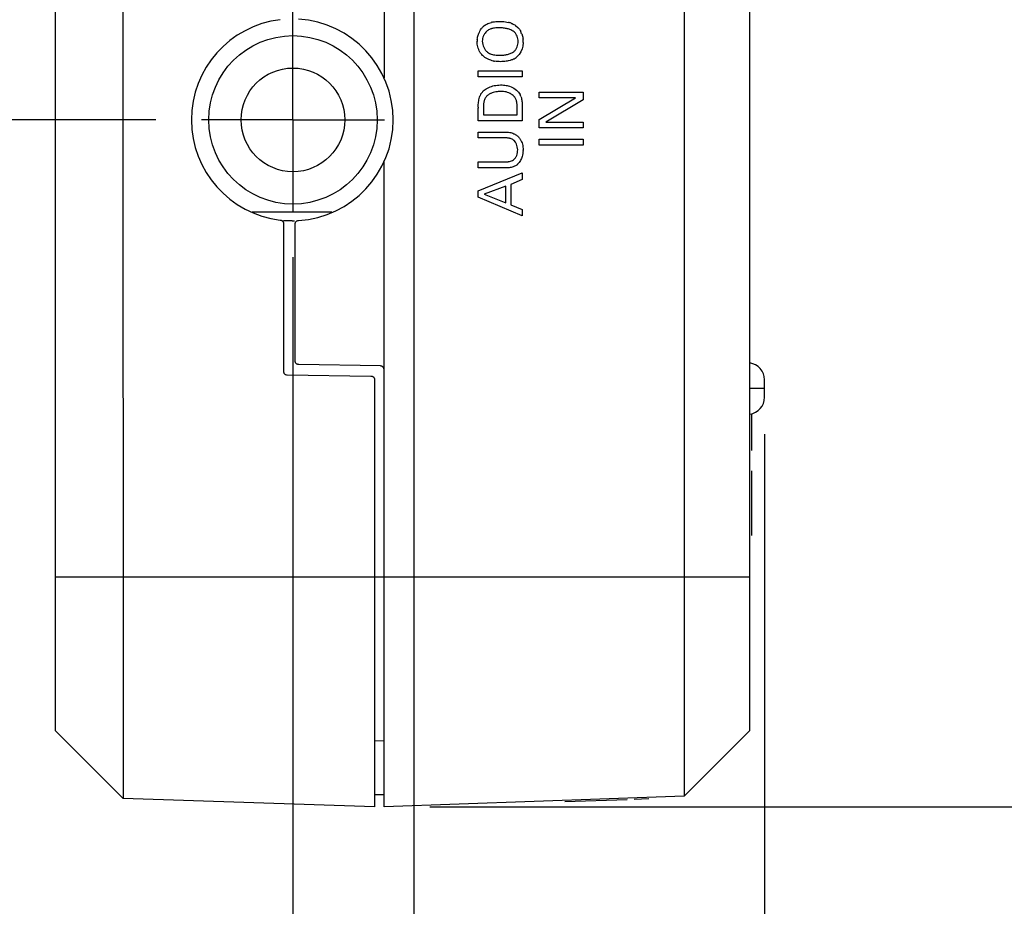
# Model space of a CAD drawing. Header units: inches. Extents: x 0 to 34, y 0 to 22.
# Tile 83 of 129: x 21.3 to 22.7, y 7.3 to 8.5. Entities that reach past the tile are written whole.
import ezdxf

# ---------------------------------------------------------------- set-up
doc = ezdxf.new("R2010")
doc.units = ezdxf.units.IN
doc.header["$LTSCALE"] = 1.87
doc.header["$MEASUREMENT"] = 0
doc.linetypes.add('CENTER', pattern=[0.6, 0.375, -0.075, 0.075, -0.075])
doc.layers.get('0').update_dxf_attribs({"linetype": 'CONTINUOUS'})
doc.layers.add('DEFAULT_1', color=7, linetype='CENTER')
doc.layers.add('DIMENSIONS', color=7, linetype='CONTINUOUS')
doc.styles.get("Standard").update_dxf_attribs({"font": 'txt', "width": 0.8})
doc.dimstyles.new('DIMSTYLE_2', dxfattribs={"dimtxt": 0.125, "dimasz": 0.18, "dimexe": 0.18, "dimexo": 0.0625, "dimgap": 0.09, "dimtad": 0, "dimtih": 1, "dimtoh": 1, "dimzin": 4, "dimdsep": 46, "dimtxsty": 'STANDARD', "dimblk": '_FILLED', "dimblk1": '_FILLED', "dimblk2": '_FILLED', "dimcen": 0.09, "dimadec": 0, "dimazin": 0, "dimtp": 0.02, "dimtm": 0.02, "dimtfac": 1, "dimtofl": 0, "dimtmove": 0, "dimatfit": 3, "dimldrblk": '_FILLED', "dimfxl": 1, "dimtolj": 1, "dimtzin": 4, "dimarcsym": 0})

# ---------------------------------------------------------------- blocks, each defined once
blk = doc.blocks.new('*D38')
at = {"layer": 'DIMENSIONS', "color": 2, "linetype": 'CONTINUOUS'}
blk.add_line((21.6933, 8.1422), (21.6933, 6.7028), dxfattribs=at)
at = {"layer": 'DIMENSIONS', "color": 2, "linetype": 'CONTINUOUS', "insert": (21.6308, 6.6403), "char_height": 0.125, "width": 1.025, "attachment_point": 3, "rotation": 90, "line_spacing_factor": 0.9}
blk.add_mtext('.65{\\Ftxt.shx;\\W1.000000;\\H0.125000; }[16.4]', dxfattribs=at)
blk = doc.blocks.new('_FILLED')
at = {"color": 0, "linetype": 'BYBLOCK'}
blk.add_solid([(0, 0), (-1, 0.1736), (-1, -0.1736)], dxfattribs=at)
blk = doc.blocks.new('*D39')
at = {"layer": 'DIMENSIONS', "color": 2, "linetype": 'CONTINUOUS'}
blk.add_line((22.3384, 7.8999), (22.3384, 6.7028), dxfattribs=at)
at = {"layer": 'DIMENSIONS', "color": 2, "linetype": 'CONTINUOUS', "insert": (22.2759, 6.6403), "char_height": 0.125, "width": 0.725, "attachment_point": 3, "rotation": 90, "line_spacing_factor": 0.9}
blk.add_mtext('.00{\\Ftxt.shx;\\W1.000000;\\H0.125000; }[0]', dxfattribs=at)
blk = doc.blocks.new('*D40')
at = {"layer": 'DIMENSIONS', "color": 2, "linetype": 'CONTINUOUS'}
blk.add_line((21.5057, 8.3298), (20.6784, 8.3298), dxfattribs=at)
at = {"layer": 'DIMENSIONS', "color": 2, "linetype": 'CONTINUOUS', "insert": (20.6159, 8.3923), "char_height": 0.125, "width": 1.025, "attachment_point": 3, "line_spacing_factor": 0.9}
blk.add_mtext('.94{\\Ftxt.shx;\\W1.000000;\\H0.125000; }[23.9]', dxfattribs=at)
blk = doc.blocks.new('*D41')
at = {"layer": 'DIMENSIONS', "color": 2, "linetype": 'CONTINUOUS'}
blk.add_line((21.8804, 7.3905), (23.0259, 7.3905), dxfattribs=at)
at = {"layer": 'DIMENSIONS', "color": 2, "linetype": 'CONTINUOUS', "insert": (23.0884, 7.453), "char_height": 0.125, "width": 0.725, "attachment_point": 1, "line_spacing_factor": 0.9}
blk.add_mtext('.00{\\Ftxt.shx;\\W1.000000;\\H0.125000; }[0]', dxfattribs=at)
blk = doc.blocks.new('*D42')
at = {"layer": 'DIMENSIONS', "color": 2, "linetype": 'CONTINUOUS'}
blk.add_line((21.5057, 8.7798), (20.6784, 8.7798), dxfattribs=at)
at = {"layer": 'DIMENSIONS', "color": 2, "linetype": 'CONTINUOUS', "insert": (20.6159, 8.8423), "char_height": 0.125, "width": 1.125, "attachment_point": 3, "line_spacing_factor": 0.9}
blk.add_mtext('1.39{\\Ftxt.shx;\\W1.000000;\\H0.125000; }[35.3]', dxfattribs=at)
blk = doc.blocks.new('*D43')
at = {"layer": 'DIMENSIONS', "color": 2, "linetype": 'CONTINUOUS'}
blk.add_line((21.9211, 9.2014), (23.0259, 9.2014), dxfattribs=at)
at = {"layer": 'DIMENSIONS', "color": 2, "linetype": 'CONTINUOUS', "insert": (23.0884, 9.2639), "char_height": 0.125, "width": 0.925, "attachment_point": 1, "line_spacing_factor": 0.9}
blk.add_mtext('1.81{\\Ftxt.shx;\\W1.000000;\\H0.125000; }[46]', dxfattribs=at)
blk = doc.blocks.new('*D45')
at = {"layer": 'DIMENSIONS', "color": 2, "linetype": 'CONTINUOUS'}
blk.add_line((21.8586, 9.1389), (21.8586, 6.7028), dxfattribs=at)
at = {"layer": 'DIMENSIONS', "color": 2, "linetype": 'CONTINUOUS', "insert": (21.7961, 6.6403), "char_height": 0.125, "width": 1.025, "attachment_point": 3, "rotation": 90, "line_spacing_factor": 0.9}
blk.add_mtext('.48{\\Ftxt.shx;\\W1.000000;\\H0.125000; }[12.2]', dxfattribs=at)

msp = doc.modelspace()

# ---------------------------------------------------------------- linework, layer by layer
at = {"color": 6, "linetype": 'CONTINUOUS'}
for p, q in [((22.2284, 12.7548), (22.2284, 7.4048)), ((22.3184, 7.4948), (22.3184, 12.6648)), ((21.3679, 10.2598), (21.3679, 7.4948)), ((21.4594, 10.2631), (21.461, 7.4017)), ((21.8179, 8.7224), (21.8179, 8.3871)), ((21.8179, 7.3905), (21.8179, 8.2724)), ((21.7463, 8.2038), (21.6376, 8.2038)), ((22.3384, 7.9504), (22.3384, 7.9744)), ((22.3384, 7.9624), (22.3184, 7.9624)), ((21.3679, 7.7048), (22.3184, 7.7048)), ((21.461, 7.4017), (21.3679, 7.4948)), ((22.3184, 7.4948), (22.2284, 7.4048)), ((21.8179, 7.4805), (21.8049, 7.48)), ((21.8049, 7.3903), (21.461, 7.4017)), ((21.8049, 7.4072), (21.8179, 7.4072)), ((22.2284, 7.4048), (21.8179, 7.3905))]:
    msp.add_line(p, q, dxfattribs=at)
at = {"color": 7, "linetype": 'CONTINUOUS'}
for p, q in [((21.9615, 8.4621), (21.9647, 8.4631)), ((21.9979, 8.4588), (22.0011, 8.4561)), ((22.0083, 8.4356), (22.0077, 8.4308)), ((21.9632, 8.4203), (21.9675, 8.4189)), ((22.005, 8.4228), (22.0027, 8.4192)), ((22.0068, 8.4271), (22.005, 8.4228)), ((22.0077, 8.4308), (22.0068, 8.4271)), ((21.9903, 8.411), (21.9876, 8.4104)), ((21.9469, 8.397), (22.0069, 8.397)), ((21.9469, 8.3887), (21.9469, 8.397)), ((22.0069, 8.397), (22.0069, 8.3887)), ((22.0069, 8.3887), (21.9469, 8.3887)), ((22.002, 8.3676), (22.004, 8.3646)), ((22.0301, 8.3678), (22.0902, 8.3678)), ((22.0301, 8.3601), (22.0301, 8.3678)), ((22.0902, 8.3678), (22.0902, 8.3571)), ((22.0798, 8.3601), (22.0301, 8.3601)), ((22.0301, 8.3305), (22.0798, 8.3601)), ((22.0902, 8.3571), (22.0392, 8.3265)), ((21.9469, 8.3285), (21.9469, 8.3459)), ((21.9538, 8.3469), (21.9538, 8.3369)), ((22.0001, 8.3369), (22.0001, 8.345)), ((22.0069, 8.3454), (22.0069, 8.3285)), ((22.0069, 8.3285), (21.9469, 8.3285)), ((21.9538, 8.3369), (22.0001, 8.3369)), ((22.0301, 8.319), (22.0301, 8.3305)), ((22.0392, 8.3265), (22.0902, 8.3265)), ((22.0902, 8.3265), (22.0902, 8.319)), ((21.9469, 8.3132), (21.9839, 8.3132)), ((21.9469, 8.3051), (21.9469, 8.3132)), ((22.0902, 8.319), (22.0301, 8.319)), ((21.9837, 8.3051), (21.9469, 8.3051)), ((21.9976, 8.2995), (21.9959, 8.3015)), ((21.9992, 8.2964), (21.9976, 8.2995)), ((22.0301, 8.3035), (22.0902, 8.3035)), ((22.0301, 8.2952), (22.0301, 8.3035)), ((22.0902, 8.3035), (22.0902, 8.2952)), ((22.0002, 8.2931), (21.9992, 8.2964)), ((22.0008, 8.2888), (22.0002, 8.2931)), ((22.0902, 8.2952), (22.0301, 8.2952)), ((21.9469, 8.2724), (21.9841, 8.2724)), ((21.9469, 8.2641), (21.9469, 8.2724)), ((21.9835, 8.2641), (21.9469, 8.2641)), ((21.9469, 8.2328), (22.0069, 8.2572)), ((22.0069, 8.2572), (22.0069, 8.2481)), ((22.0069, 8.2481), (21.9913, 8.2416)), ((21.9469, 8.2239), (21.9469, 8.2328)), ((21.9846, 8.2391), (21.9551, 8.228)), ((21.9846, 8.2164), (21.9846, 8.2391)), ((21.9913, 8.2416), (21.9913, 8.2137)), ((22.0069, 8.1986), (21.9469, 8.2239)), ((21.9551, 8.228), (21.9846, 8.2164)), ((21.9913, 8.2137), (22.0069, 8.2072)), ((22.0069, 8.2072), (22.0069, 8.1986)), ((21.6924, 8.1918), (21.6803, 8.1916)), ((21.6804, 8.1878), (21.6804, 7.9862)), ((21.6964, 8.0002), (21.6964, 8.1871)), ((21.813, 7.9933), (21.7013, 7.9952)), ((21.6853, 7.9812), (21.8, 7.9792)), ((21.8049, 7.9742), (21.8049, 7.3903)), ((22.3204, 7.928), (22.3204, 7.8777)), ((22.3204, 7.8497), (22.3204, 7.7612)), ((22.1507, 7.4001), (22.0653, 7.3971)), ((22.1802, 7.4011), (22.1602, 7.4004))]:
    msp.add_line(p, q, dxfattribs=at)
at = {"color": 6, "linetype": 'CONTINUOUS'}
for radius in [0.1152, 0.0709]:
    msp.add_circle((21.6933, 8.3298), radius, dxfattribs=at)
for centre, radius, start, end in [((21.6924, 8.3298), 0.138, 96.8275, 263.1725), ((21.6924, 8.3298), 0.138, 273.6084, 86.3916), ((22.3151, 7.9744), 0.0232, 0.0028, 82.0154), ((22.3151, 7.9504), 0.0232, 277.9846, 359.9972)]:
    msp.add_arc(centre, radius, start, end, dxfattribs=at)
at = {"color": 7, "linetype": 'CONTINUOUS'}
for centre, radius, start, end in [((21.9692, 8.4404), 0.0231, 126.5347, 136.6121), ((21.9742, 8.4247), 0.0396, 101.243, 103.9084), ((21.9798, 8.4299), 0.0343, 72.8323, 75.5828), ((21.9804, 8.4317), 0.0324, 69.7661, 72.8345), ((21.9727, 8.4384), 0.0272, 152.0008, 160.0391), ((21.9732, 8.4363), 0.021, 154.0552, 156.6517), ((21.9679, 8.4401), 0.0144, 122.7944, 132.5415), ((21.9729, 8.4276), 0.028, 100.959, 105.5214), ((21.9847, 8.4408), 0.0224, 38.0988, 43.0344), ((21.9786, 8.437), 0.0296, 20.2901, 27.126), ((21.9847, 8.4359), 0.0394, 176.2506, 178.0836), ((21.983, 8.4361), 0.0378, 174.133, 176.2524), ((21.9734, 8.438), 0.0211, 181.8247, 205.0753), ((21.9741, 8.4358), 0.0343, 4.1335, 7.2584), ((21.9735, 8.4357), 0.0349, 1.4615, 4.1351), ((21.9657, 8.4382), 0.0427, 356.5776, 357.8937), ((21.9852, 8.4327), 0.0221, 315.3478, 322.4404), ((21.9761, 8.4517), 0.0422, 258.7331, 260.3064), ((21.9748, 8.4556), 0.0374, 271.4859, 273.0506), ((21.9849, 8.433), 0.0225, 299.3833, 315.3391), ((21.9694, 8.3534), 0.0223, 131.1639, 139.2403), ((21.9817, 8.3489), 0.0192, 40.335, 57.3643), ((21.9855, 8.355), 0.0208, 18.6042, 27.5962), ((21.9821, 8.3493), 0.0186, 37.9085, 40.2829), ((22.0066, 8.3483), 0.0598, 181.0804, 182.2894), ((21.986, 8.289), 0.016, 68.0565, 74.8673), ((21.9526, 8.291), 0.0556, 356.6729, 357.7968), ((21.9865, 8.2841), 0.0205, 306.4137, 314.1586), ((21.6924, 8.3298), 0.138, 270, 271.2028)]:
    msp.add_arc(centre, radius, start, end, dxfattribs=at)
for points, knots in [([(21.9555, 8.4589), (21.9564, 8.4596), (21.9583, 8.4608), (21.9604, 8.4618), (21.9615, 8.4621)], [0, 0, 0, 0, 0.500729, 1, 1, 1, 1]), ([(21.9665, 8.4635), (21.9673, 8.4637), (21.9706, 8.4642), (21.9739, 8.4644), (21.9763, 8.4644)], [0, 0, 0, 0, 0.250594, 1, 1, 1, 1]), ([(21.9763, 8.4644), (21.9773, 8.4644), (21.9814, 8.4644), (21.9854, 8.4639), (21.9883, 8.4631)], [0, 0, 0, 0, 0.249867, 1, 1, 1, 1]), ([(21.9916, 8.4621), (21.9921, 8.4619), (21.9943, 8.461), (21.9964, 8.4599), (21.9979, 8.4588)], [0, 0, 0, 0, 0.251116, 1, 1, 1, 1]), ([(21.9455, 8.4399), (21.9457, 8.4419), (21.9462, 8.4445), (21.947, 8.447), (21.9472, 8.4476)], [0, 0, 0, 0, 0.749568, 1, 1, 1, 1]), ([(21.9488, 8.4511), (21.9495, 8.4525), (21.9507, 8.4543), (21.9521, 8.4559), (21.9524, 8.4562)], [0, 0, 0, 0, 0.749535, 1, 1, 1, 1]), ([(21.9581, 8.4507), (21.9577, 8.4504), (21.9562, 8.4488), (21.955, 8.4469), (21.9543, 8.4455)], [0, 0, 0, 0, 0.248436, 1, 1, 1, 1]), ([(21.9655, 8.4546), (21.965, 8.4544), (21.9631, 8.4539), (21.9613, 8.453), (21.9601, 8.4522)], [0, 0, 0, 0, 0.251861, 1, 1, 1, 1]), ([(21.9763, 8.4556), (21.9755, 8.4556), (21.9727, 8.4557), (21.9698, 8.4555), (21.9676, 8.4551)], [0, 0, 0, 0, 0.249733, 1, 1, 1, 1]), ([(21.9958, 8.4502), (21.9944, 8.4512), (21.9915, 8.453), (21.9873, 8.4544), (21.984, 8.455), (21.9806, 8.4555), (21.978, 8.4556), (21.9763, 8.4556)], [0, 0, 0, 0, 0.249963, 0.499952, 0.625078, 0.750152, 1, 1, 1, 1]), ([(22.0013, 8.4368), (22.0013, 8.4381), (22.001, 8.4405), (22.0001, 8.4441), (21.9984, 8.4475), (21.9967, 8.4494), (21.9958, 8.4502)], [0, 0, 0, 0, 0.250028, 0.499967, 0.750212, 1, 1, 1, 1]), ([(22.0023, 8.4546), (22.0026, 8.4543), (22.0035, 8.453), (22.0044, 8.4516), (22.0049, 8.4505)], [0, 0, 0, 0, 0.24932, 1, 1, 1, 1]), ([(22.0064, 8.4472), (22.0066, 8.4467), (22.0073, 8.4443), (22.0079, 8.4419), (22.0081, 8.4401)], [0, 0, 0, 0, 0.250878, 1, 1, 1, 1]), ([(21.9491, 8.4225), (21.9478, 8.4247), (21.9458, 8.4295), (21.9453, 8.4347), (21.9453, 8.4373)], [0, 0, 0, 0, 0.499844, 1, 1, 1, 1]), ([(21.9539, 8.4446), (21.9534, 8.4435), (21.9526, 8.4411), (21.9523, 8.4386), (21.9523, 8.4373)], [0, 0, 0, 0, 0.502311, 1, 1, 1, 1]), ([(21.9958, 8.4235), (21.9968, 8.4243), (21.9984, 8.4262), (22.0001, 8.4295), (22.001, 8.4331), (22.0013, 8.4356), (22.0013, 8.4368)], [0, 0, 0, 0, 0.249794, 0.500016, 0.750007, 1, 1, 1, 1]), ([(21.9534, 8.4172), (21.9521, 8.4183), (21.9506, 8.4201), (21.9494, 8.422), (21.9491, 8.4225)], [0, 0, 0, 0, 0.749167, 1, 1, 1, 1]), ([(21.9543, 8.4291), (21.9549, 8.4278), (21.9563, 8.4254), (21.9583, 8.4233), (21.9594, 8.4224)], [0, 0, 0, 0, 0.50278, 1, 1, 1, 1]), ([(21.9594, 8.4224), (21.9603, 8.4218), (21.9616, 8.421), (21.9629, 8.4204), (21.9632, 8.4203)], [0, 0, 0, 0, 0.748588, 1, 1, 1, 1]), ([(21.9675, 8.4189), (21.9682, 8.4188), (21.9709, 8.4183), (21.9737, 8.4181), (21.9758, 8.4182)], [0, 0, 0, 0, 0.251496, 1, 1, 1, 1]), ([(21.9768, 8.4182), (21.9785, 8.4182), (21.981, 8.4183), (21.9843, 8.4188), (21.9876, 8.4194), (21.9916, 8.4207), (21.9945, 8.4225), (21.9958, 8.4235)], [0, 0, 0, 0, 0.249834, 0.374918, 0.500046, 0.750039, 1, 1, 1, 1]), ([(21.9679, 8.4103), (21.9666, 8.4106), (21.9614, 8.4119), (21.9563, 8.4144), (21.9534, 8.4172)], [0, 0, 0, 0, 0.251209, 1, 1, 1, 1]), ([(21.9876, 8.4104), (21.9867, 8.4102), (21.9834, 8.4096), (21.9799, 8.4094), (21.9773, 8.4094)], [0, 0, 0, 0, 0.250703, 1, 1, 1, 1]), ([(21.9959, 8.4133), (21.9955, 8.4131), (21.9937, 8.4121), (21.9918, 8.4114), (21.9903, 8.411)], [0, 0, 0, 0, 0.250273, 1, 1, 1, 1]), ([(21.9474, 8.3558), (21.9475, 8.3569), (21.948, 8.3591), (21.9488, 8.3617), (21.9497, 8.3638), (21.9508, 8.3657), (21.9518, 8.3671), (21.9525, 8.3679)], [0, 0, 0, 0, 0.250535, 0.499992, 0.624531, 0.749427, 1, 1, 1, 1]), ([(21.9547, 8.3702), (21.9566, 8.3718), (21.9611, 8.3745), (21.966, 8.3761), (21.9685, 8.3766)], [0, 0, 0, 0, 0.499916, 1, 1, 1, 1]), ([(21.964, 8.366), (21.9636, 8.3658), (21.9618, 8.365), (21.9601, 8.3638), (21.959, 8.3628)], [0, 0, 0, 0, 0.25075, 1, 1, 1, 1]), ([(21.9778, 8.3687), (21.9754, 8.3687), (21.9707, 8.3683), (21.9661, 8.367), (21.964, 8.366)], [0, 0, 0, 0, 0.50006, 1, 1, 1, 1]), ([(21.9774, 8.3776), (21.98, 8.3776), (21.9834, 8.3773), (21.9867, 8.3765), (21.9876, 8.3763)], [0, 0, 0, 0, 0.74979, 1, 1, 1, 1]), ([(21.992, 8.3651), (21.991, 8.3658), (21.9888, 8.3669), (21.984, 8.3684), (21.9802, 8.3687), (21.9778, 8.3687)], [0, 0, 0, 0, 0.250324, 0.500612, 1, 1, 1, 1]), ([(21.9876, 8.3763), (21.9903, 8.3756), (21.9957, 8.3735), (22.0003, 8.3698), (22.002, 8.3676)], [0, 0, 0, 0, 0.500184, 1, 1, 1, 1]), ([(21.9469, 8.3472), (21.9468, 8.3479), (21.9468, 8.3508), (21.9471, 8.3536), (21.9474, 8.3558)], [0, 0, 0, 0, 0.249691, 1, 1, 1, 1]), ([(21.959, 8.3628), (21.958, 8.3619), (21.9562, 8.3595), (21.9549, 8.3561), (21.9542, 8.3533), (21.9538, 8.3505), (21.9537, 8.3483), (21.9538, 8.3469)], [0, 0, 0, 0, 0.249864, 0.499819, 0.625073, 0.750227, 1, 1, 1, 1]), ([(22.0001, 8.345), (22.0002, 8.3464), (22.0001, 8.3484), (21.9999, 8.3511), (21.9997, 8.3532), (21.9993, 8.3552), (21.9986, 8.3578), (21.9976, 8.3596), (21.9968, 8.3608)], [0, 0, 0, 0, 0.249647, 0.374749, 0.499971, 0.624941, 0.750015, 1, 1, 1, 1]), ([(22.0052, 8.3616), (22.0055, 8.361), (22.0062, 8.3585), (22.0065, 8.3559), (22.0067, 8.354)], [0, 0, 0, 0, 0.249978, 1, 1, 1, 1]), ([(22.0067, 8.354), (22.0068, 8.3533), (22.007, 8.3504), (22.007, 8.3476), (22.0069, 8.3454)], [0, 0, 0, 0, 0.250483, 1, 1, 1, 1]), ([(21.9839, 8.3132), (21.9859, 8.3132), (21.9899, 8.3129), (21.9937, 8.3117), (21.9955, 8.3109)], [0, 0, 0, 0, 0.500075, 1, 1, 1, 1]), ([(21.9955, 8.3109), (21.9959, 8.3108), (21.9974, 8.31), (21.9989, 8.3091), (21.9999, 8.3082)], [0, 0, 0, 0, 0.250625, 1, 1, 1, 1]), ([(21.9902, 8.3045), (21.9897, 8.3046), (21.9876, 8.3051), (21.9854, 8.3052), (21.9837, 8.3051)], [0, 0, 0, 0, 0.25132, 1, 1, 1, 1]), ([(21.9959, 8.3015), (21.9954, 8.302), (21.9941, 8.3029), (21.9927, 8.3036), (21.992, 8.3039)], [0, 0, 0, 0, 0.498056, 1, 1, 1, 1]), ([(21.9999, 8.3082), (22.0012, 8.3072), (22.0027, 8.3056), (22.0039, 8.3038), (22.0042, 8.3034)], [0, 0, 0, 0, 0.748918, 1, 1, 1, 1]), ([(22.0042, 8.3034), (22.0056, 8.3012), (22.0077, 8.2965), (22.0082, 8.2914), (22.0082, 8.2888)], [0, 0, 0, 0, 0.499796, 1, 1, 1, 1]), ([(21.9949, 8.2751), (21.9959, 8.2759), (21.9977, 8.2778), (21.9995, 8.2812), (22.0005, 8.285), (22.0008, 8.2876), (22.0008, 8.2888)], [0, 0, 0, 0, 0.24977, 0.500025, 0.749989, 1, 1, 1, 1]), ([(21.9841, 8.2724), (21.985, 8.2724), (21.9864, 8.2725), (21.9883, 8.2727), (21.9902, 8.273), (21.9924, 8.2737), (21.9941, 8.2746), (21.9949, 8.2751)], [0, 0, 0, 0, 0.249815, 0.374914, 0.500061, 0.749982, 1, 1, 1, 1]), ([(22.0068, 8.2797), (22.0063, 8.2778), (22.0047, 8.274), (22.0022, 8.2708), (22.0007, 8.2694)], [0, 0, 0, 0, 0.499702, 1, 1, 1, 1]), ([(21.9944, 8.2655), (21.9926, 8.2649), (21.989, 8.2642), (21.9853, 8.264), (21.9835, 8.2641)], [0, 0, 0, 0, 0.499976, 1, 1, 1, 1]), ([(21.676, 8.1928), (21.6763, 8.1927), (21.6769, 8.1926), (21.6778, 8.1924), (21.6786, 8.1919), (21.6793, 8.1913), (21.6798, 8.1905), (21.6803, 8.1894), (21.6804, 8.1884), (21.6804, 8.1878)], [0, 0, 0, 0, 0.125099, 0.25046, 0.374935, 0.499984, 0.625694, 0.751068, 1, 1, 1, 1]), ([(21.6964, 8.1871), (21.6964, 8.1874), (21.6964, 8.188), (21.6966, 8.189), (21.6969, 8.1899), (21.6975, 8.1907), (21.6983, 8.1913), (21.6994, 8.1919), (21.7004, 8.1921), (21.7011, 8.1921)], [0, 0, 0, 0, 0.125207, 0.250662, 0.375034, 0.500073, 0.625888, 0.751249, 1, 1, 1, 1]), ([(21.7013, 7.9952), (21.701, 7.9952), (21.7003, 7.9953), (21.6993, 7.9955), (21.6984, 7.9959), (21.6976, 7.9965), (21.697, 7.9973), (21.6964, 7.9985), (21.6963, 7.9996), (21.6964, 8.0002)], [0, 0, 0, 0, 0.125237, 0.250713, 0.374967, 0.5, 0.625909, 0.751276, 1, 1, 1, 1]), ([(21.8179, 7.9883), (21.8179, 7.9889), (21.8177, 7.9899), (21.8171, 7.991), (21.8165, 7.9918), (21.8157, 7.9924), (21.8146, 7.993), (21.8136, 7.9932), (21.813, 7.9933)], [0, 0, 0, 0, 0.249163, 0.374567, 0.5002, 0.625418, 0.750206, 1, 1, 1, 1]), ([(21.6804, 7.9862), (21.6804, 7.9859), (21.6804, 7.9852), (21.6806, 7.9843), (21.681, 7.9833), (21.6816, 7.9825), (21.6824, 7.9819), (21.6836, 7.9813), (21.6846, 7.9812), (21.6853, 7.9812)], [0, 0, 0, 0, 0.125285, 0.250805, 0.375083, 0.50012, 0.626023, 0.751366, 1, 1, 1, 1]), ([(21.8, 7.9792), (21.8003, 7.9792), (21.801, 7.9792), (21.802, 7.979), (21.8029, 7.9786), (21.8037, 7.978), (21.8043, 7.9772), (21.8048, 7.9759), (21.8049, 7.9749), (21.8049, 7.9742)], [0, 0, 0, 0, 0.12521, 0.250661, 0.374901, 0.499931, 0.625845, 0.751226, 1, 1, 1, 1])]:
    msp.add_open_spline(points, degree=3, knots=knots, dxfattribs=at)
for points in [[(21.9773, 8.4094), (21.9746, 8.4094), (21.9718, 8.4096), (21.969, 8.4101)], [(21.9685, 8.3766), (21.9714, 8.3773), (21.9744, 8.3775), (21.9774, 8.3776)], [(22.0081, 8.2878), (22.008, 8.285), (22.0076, 8.2823), (22.0068, 8.2797)], [(21.9986, 8.2676), (21.9973, 8.2667), (21.9959, 8.266), (21.9944, 8.2655)]]:
    msp.add_open_spline(points, degree=3, dxfattribs=at)
at = {"layer": 'DEFAULT_1', "color": 7, "linetype": 'CENTER'}
for q in [(21.6933, 8.6547), (21.5682, 8.3298), (21.8184, 8.3298), (21.6933, 8.2047)]:
    msp.add_line((21.6933, 8.3298), q, dxfattribs=at)

# ---------------------------------------------------------------- dimensions: what is measured, and where the dimension line sits
at = {"layer": 'DIMENSIONS', "color": 2, "linetype": 'CONTINUOUS'}
for feature_location, offset, dtype, origin, picture, middle in [((21.9211, 9.2014), (1.1047, 0), 0, (21.8586, 7.3905), '*D43', (23.5509, 9.2014)), ((21.8586, 9.1389), (0, -2.4361), 1, (22.3384, 9.2014), '*D45', (21.9707, 5.949)), ((21.5057, 8.7798), (-0.8273, 0), 0, (21.5682, 7.3905), '*D42', (19.8034, 8.7798)), ((21.5057, 8.3298), (-0.8273, 0), 0, (21.8179, 7.3905), '*D40', (19.9034, 8.3298)), ((21.6933, 8.1422), (0, -1.4394), 1, (22.3384, 7.9624), '*D38', (21.8053, 5.949)), ((22.3383747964, 7.8998801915), (0, -1.1970867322), 1, (22.3383747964, 7.9623801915), '*D39', (22.4279895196, 6.0989941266)), ((21.8803947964, 7.3904566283), (1.14548, 0), 0, (21.8178947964, 7.3904566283), '*D41', (23.4508747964, 7.3904566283))]:
    dim = msp.add_ordinate_dim(feature_location=feature_location, offset=offset, dtype=dtype, origin=origin, dimstyle='DIMSTYLE_2', dxfattribs=at)
    dim.commit()
    dim.dimension.update_dxf_attribs({"geometry": picture, "text_midpoint": middle})

doc.saveas('drawing.dxf')
